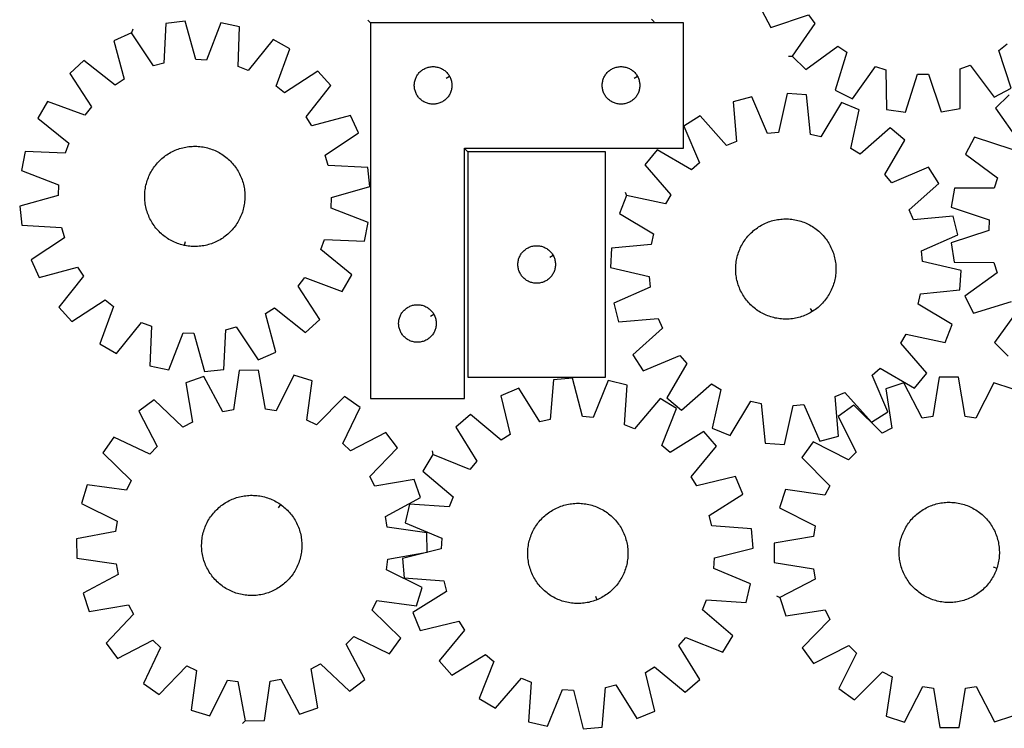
# Model space of a CAD drawing. Header units: millimetres. Extents: x 7 to 1493, y 7 to 2993.
# Tile 3 of 6: x 7 to 793, y 2120 to 2686. Entities that reach past the tile are written whole.
import ezdxf

# ---------------------------------------------------------------- set-up
doc = ezdxf.new("R2010")
doc.units = ezdxf.units.MM
doc.layers.add('CUT', color=7, linetype='CONTINUOUS', true_color=0x000000)
doc.layers.add('LEADIN', color=1, linetype='CONTINUOUS', true_color=0xff0000)

msp = doc.modelspace()

# ---------------------------------------------------------------- linework, layer by layer
at = {"layer": 'CUT'}
for points in [[(599.206127, 2693.081846), (606.358051, 2679.459052), (636.501429, 2689.476614), (641.625592, 2682.601854), (623.413318, 2656.5771), (634.424878, 2645.831119), (659.997336, 2664.673203), (666.995123, 2659.718372), (657.716312, 2629.339458), (671.509618, 2622.522181), (690.007947, 2648.344392), (698.194365, 2645.794503), (698.757292, 2614.035128), (713.98216, 2611.813879), (723.595615, 2642.088559), (732.16932, 2642.193212), (742.518882, 2612.162206), (757.684995, 2614.754416), (757.472543, 2646.518068), (765.594282, 2649.26702), (784.717392, 2623.904027), (798.340186, 2631.055951), (788.322623, 2661.199329), (795.197383, 2666.323492)], [(796.77195, 2625.831842), (785.844501, 2615.000341), (804.259112, 2589.118362)], [(799.188701, 2582.203863), (768.968142, 2591.986121), (761.922639, 2578.307984), (787.433946, 2559.383187), (784.748396, 2551.240264), (752.984052, 2551.205078), (750.510158, 2536.019217), (780.620937, 2525.904093), (780.583128, 2517.329832), (750.384315, 2507.480647), (752.724191, 2492.273559), (784.486988, 2491.958246), (787.100622, 2483.791957), (761.423411, 2465.092878), (768.348013, 2451.353139), (798.653666, 2460.868504)], [(803.662902, 2453.909558), (785.020755, 2428.190983), (795.852256, 2417.263534)], [(799.139233, 2391.210606), (784.498027, 2395.939837), (769.970219, 2367.692402), (761.499132, 2369.019074), (756.302859, 2400.35553), (740.916831, 2400.328914), (735.829003, 2368.974668), (727.362557, 2367.618698), (712.737109, 2395.815702), (698.112352, 2391.035845), (702.962535, 2359.64396), (695.329484, 2355.738079), (672.706504, 2378.035512), (660.27459, 2368.9703), (674.588014, 2340.613631), (668.535534, 2334.540176), (640.129516, 2348.755409), (631.107368, 2336.292207), (653.482936, 2313.746504), (649.603487, 2306.099986), (618.195009, 2310.841533), (613.465778, 2296.200327), (641.713212, 2281.67252), (640.386541, 2273.201433), (609.050085, 2268.005159), (609.0767, 2252.619132), (640.430946, 2247.531304), (641.786917, 2239.064857), (613.589913, 2224.43941), (618.369769, 2209.814653), (649.761655, 2214.664836), (653.667535, 2207.031785), (631.370103, 2184.408804), (640.435315, 2171.976891), (668.791983, 2186.290315), (674.865439, 2180.237835), (660.650206, 2151.831816), (673.113407, 2142.809669), (695.659111, 2165.185236), (703.305629, 2161.305787), (698.564081, 2129.897309), (713.205287, 2125.168078), (727.733095, 2153.415513), (736.204182, 2152.088842), (741.400455, 2120.752385), (756.786482, 2120.779001), (761.874311, 2152.133247), (770.340757, 2153.489218), (784.966205, 2125.292213), (799.590962, 2130.07207)]]:
    msp.add_lwpolyline(points, dxfattribs=at)
for points in [[(96.036605, 2675.194535), (82.018155, 2668.853116), (90.252275, 2638.174557), (83.089081, 2633.462019), (58.176176, 2653.167905), (46.803443, 2642.804918), (64.114754, 2616.172357), (58.758405, 2609.476918), (28.975371, 2620.519818), (21.361598, 2607.149664), (46.055547, 2587.170083), (43.030361, 2579.14714), (11.292569, 2580.446098), (8.183045, 2565.377541), (37.842416, 2554.00668), (37.444519, 2545.441573), (6.858685, 2536.869438), (8.557793, 2521.577494), (40.27932, 2519.928412), (42.547661, 2511.659554), (16.107739, 2494.055427), (22.449158, 2480.036977), (53.127717, 2488.271097), (57.840255, 2481.107903), (38.134369, 2456.194998), (48.497356, 2444.822265), (75.129917, 2462.133576), (81.825356, 2456.777227), (70.782456, 2426.994193), (84.15261, 2419.38042), (104.132191, 2444.074369), (112.155134, 2441.049183), (110.856176, 2409.311391), (125.924733, 2406.201868), (137.295594, 2435.861238), (145.860701, 2435.463341), (154.432836, 2404.877507), (169.72478, 2406.576615), (171.373862, 2438.298142), (179.64272, 2440.566483), (197.246847, 2414.126561), (211.265297, 2420.46798), (203.031177, 2451.146539), (210.194371, 2455.859077), (235.107276, 2436.153191), (246.480009, 2446.516178), (229.168698, 2473.148739), (234.525047, 2479.844178), (264.308081, 2468.801278), (271.921854, 2482.171432), (247.227905, 2502.151013), (250.253091, 2510.173956), (281.990883, 2508.874998), (285.100407, 2523.943555), (255.441036, 2535.314417), (255.838933, 2543.879523), (286.424767, 2552.451658), (284.725659, 2567.743603), (253.004132, 2569.392684), (250.735791, 2577.661542), (277.175713, 2595.265669), (270.834294, 2609.284119), (240.155735, 2601.049999), (235.443197, 2608.213193), (255.149083, 2633.126098), (244.786096, 2644.498831), (218.153535, 2627.18752), (211.458096, 2632.543869), (222.500996, 2662.326903), (209.130842, 2669.940676), (189.151261, 2645.246727), (181.128318, 2648.271913), (182.427276, 2680.009706), (167.358719, 2683.119229), (155.987858, 2653.459858), (147.422751, 2653.857755), (138.850616, 2684.443589), (123.558672, 2682.744481), (121.90959, 2651.022954), (113.640732, 2648.754613)], [(286.840367, 2683.241159), (286.840367, 2383.241159), (361.840367, 2383.241159), (361.840367, 2583.241159), (536.840367, 2583.241159), (536.840367, 2683.241159)], [(349.890317, 2640.626931), (350.080549, 2640.29081), (350.4259, 2639.599875), (350.735226, 2638.892077), (351.007705, 2638.169295), (351.242615, 2637.433444), (351.439332, 2636.686475), (351.597336, 2635.93037), (351.716207, 2635.167134), (351.795629, 2634.398791), (351.835394, 2633.627378), (351.835394, 2632.85494), (351.795629, 2632.083527), (351.716207, 2631.315184), (351.597336, 2630.551948), (351.439332, 2629.795843), (351.242615, 2629.048875), (351.007705, 2628.313023), (350.735226, 2627.590241), (350.4259, 2626.882443), (350.080549, 2626.191508), (349.700086, 2625.519267), (349.285522, 2624.867503), (348.837955, 2624.237945), (348.358573, 2623.632261), (347.848647, 2623.052059), (347.309529, 2622.498876), (346.742648, 2621.97418), (346.149509, 2621.479362), (345.531683, 2621.015734), (344.890809, 2620.584526), (344.228588, 2620.18688), (343.546773, 2619.823853), (342.847175, 2619.496406), (342.131648, 2619.205407), (341.402089, 2618.951628), (340.660433, 2618.735743), (339.908648, 2618.558324), (339.148725, 2618.419841), (338.382681, 2618.320661), (337.612548, 2618.261048), (336.840367, 2618.241159), (336.068185, 2618.261048), (335.298052, 2618.320661), (334.532008, 2618.419841), (333.772086, 2618.558324), (333.0203, 2618.735743), (332.278644, 2618.951628), (331.549085, 2619.205407), (330.833558, 2619.496406), (330.13396, 2619.823853), (329.452146, 2620.18688), (328.789924, 2620.584526), (328.14905, 2621.015734), (327.531224, 2621.479362), (326.938085, 2621.97418), (326.371204, 2622.498876), (325.832086, 2623.052059), (325.32216, 2623.632261), (324.842778, 2624.237945), (324.395211, 2624.867503), (323.980647, 2625.519267), (323.600185, 2626.191508), (323.254833, 2626.882443), (322.945507, 2627.590241), (322.673028, 2628.313023), (322.438118, 2629.048875), (322.241401, 2629.795843), (322.083397, 2630.551948), (321.964526, 2631.315184), (321.885104, 2632.083527), (321.84534, 2632.85494), (321.84534, 2633.627378), (321.885104, 2634.398791), (321.964526, 2635.167134), (322.083397, 2635.93037), (322.241401, 2636.686475), (322.438118, 2637.433444), (322.673028, 2638.169295), (322.945507, 2638.892077), (323.254833, 2639.599875), (323.600185, 2640.29081), (323.980647, 2640.963051), (324.395211, 2641.614815), (324.842778, 2642.244373), (325.32216, 2642.850057), (325.832086, 2643.430259), (326.371204, 2643.983442), (326.938085, 2644.508138), (327.531224, 2645.002956), (328.14905, 2645.466584), (328.789924, 2645.897792), (329.452146, 2646.295438), (330.13396, 2646.658465), (330.833558, 2646.985913), (331.549085, 2647.276911), (332.278644, 2647.53069), (333.0203, 2647.746575), (333.772086, 2647.923994), (334.532008, 2648.062478), (335.298052, 2648.161657), (336.068185, 2648.22127), (336.840367, 2648.241159), (337.612548, 2648.22127), (338.382681, 2648.161657), (339.148725, 2648.062478), (339.908648, 2647.923994), (340.660433, 2647.746575), (341.402089, 2647.53069), (342.131648, 2647.276911), (342.847175, 2646.985913), (343.546773, 2646.658465), (344.228588, 2646.295438), (344.890809, 2645.897792), (345.531683, 2645.466584), (346.149509, 2645.002956), (346.742648, 2644.508138), (347.309529, 2643.983442), (347.848647, 2643.430259), (348.358573, 2642.850057), (348.837955, 2642.244373), (349.285522, 2641.614815), (349.700086, 2640.963051)], [(499.890317, 2640.626931), (500.080549, 2640.29081), (500.4259, 2639.599875), (500.735226, 2638.892077), (501.007705, 2638.169295), (501.242615, 2637.433444), (501.439332, 2636.686475), (501.597336, 2635.93037), (501.716207, 2635.167134), (501.795629, 2634.398791), (501.835394, 2633.627378), (501.835394, 2632.85494), (501.795629, 2632.083527), (501.716207, 2631.315184), (501.597336, 2630.551948), (501.439332, 2629.795843), (501.242615, 2629.048875), (501.007705, 2628.313023), (500.735226, 2627.590241), (500.4259, 2626.882443), (500.080549, 2626.191508), (499.700086, 2625.519267), (499.285522, 2624.867503), (498.837955, 2624.237945), (498.358573, 2623.632261), (497.848647, 2623.052059), (497.309529, 2622.498876), (496.742648, 2621.97418), (496.149509, 2621.479362), (495.531683, 2621.015734), (494.890809, 2620.584526), (494.228588, 2620.18688), (493.546773, 2619.823853), (492.847175, 2619.496406), (492.131648, 2619.205407), (491.402089, 2618.951628), (490.660433, 2618.735743), (489.908648, 2618.558324), (489.148725, 2618.419841), (488.382681, 2618.320661), (487.612548, 2618.261048), (486.840367, 2618.241159), (486.068185, 2618.261048), (485.298052, 2618.320661), (484.532008, 2618.419841), (483.772086, 2618.558324), (483.0203, 2618.735743), (482.278644, 2618.951628), (481.549085, 2619.205407), (480.833558, 2619.496406), (480.13396, 2619.823853), (479.452146, 2620.18688), (478.789924, 2620.584526), (478.14905, 2621.015734), (477.531224, 2621.479362), (476.938085, 2621.97418), (476.371204, 2622.498876), (475.832086, 2623.052059), (475.32216, 2623.632261), (474.842778, 2624.237945), (474.395211, 2624.867503), (473.980647, 2625.519267), (473.600185, 2626.191508), (473.254833, 2626.882443), (472.945507, 2627.590241), (472.673028, 2628.313023), (472.438118, 2629.048875), (472.241401, 2629.795843), (472.083397, 2630.551948), (471.964526, 2631.315184), (471.885104, 2632.083527), (471.84534, 2632.85494), (471.84534, 2633.627378), (471.885104, 2634.398791), (471.964526, 2635.167134), (472.083397, 2635.93037), (472.241401, 2636.686475), (472.438118, 2637.433444), (472.673028, 2638.169295), (472.945507, 2638.892077), (473.254833, 2639.599875), (473.600185, 2640.29081), (473.980647, 2640.963051), (474.395211, 2641.614815), (474.842778, 2642.244373), (475.32216, 2642.850057), (475.832086, 2643.430259), (476.371204, 2643.983442), (476.938085, 2644.508138), (477.531224, 2645.002956), (478.14905, 2645.466584), (478.789924, 2645.897792), (479.452146, 2646.295438), (480.13396, 2646.658465), (480.833558, 2646.985913), (481.549085, 2647.276911), (482.278644, 2647.53069), (483.0203, 2647.746575), (483.772086, 2647.923994), (484.532008, 2648.062478), (485.298052, 2648.161657), (486.068185, 2648.22127), (486.840367, 2648.241159), (487.612548, 2648.22127), (488.382681, 2648.161657), (489.148725, 2648.062478), (489.908648, 2647.923994), (490.660433, 2647.746575), (491.402089, 2647.53069), (492.131648, 2647.276911), (492.847175, 2646.985913), (493.546773, 2646.658465), (494.228588, 2646.295438), (494.890809, 2645.897792), (495.531683, 2645.466584), (496.149509, 2645.002956), (496.742648, 2644.508138), (497.309529, 2643.983442), (497.848647, 2643.430259), (498.358573, 2642.850057), (498.837955, 2642.244373), (499.285522, 2641.614815), (499.700086, 2640.963051)], [(491.289995, 2545.368818), (485.619629, 2531.065759), (512.863641, 2514.733626), (510.989473, 2506.366615), (479.381646, 2503.217), (478.408697, 2487.861743), (509.366198, 2480.747823), (510.169307, 2472.211174), (481.081762, 2459.448356), (484.901468, 2444.543981), (516.542123, 2447.344636), (519.943894, 2439.473973), (496.223923, 2418.347267), (504.462384, 2405.352718), (533.688986, 2417.793799), (539.356431, 2411.35956), (523.325909, 2383.936994), (535.176687, 2374.124267), (559.128332, 2394.987955), (566.506682, 2390.619967), (559.734789, 2359.585853), (574.037848, 2353.915488), (590.369981, 2381.159499), (598.736992, 2379.285331), (601.886607, 2347.677504), (617.241864, 2346.704555), (624.355783, 2377.662056), (632.892433, 2378.465165), (645.655251, 2349.37762), (660.559626, 2353.197326), (657.758971, 2384.837981), (665.629633, 2388.239752), (686.75634, 2364.519781), (699.750889, 2372.758242), (687.309808, 2401.984844), (693.744047, 2407.652289), (721.166613, 2391.621767), (730.97934, 2403.472545), (710.115652, 2427.42419), (714.48364, 2434.80254), (745.517754, 2428.030647), (751.188119, 2442.333706), (723.944108, 2458.665839), (725.818276, 2467.03285), (757.426102, 2470.182465), (758.399052, 2485.537722), (727.44155, 2492.651641), (726.638442, 2501.188291), (755.725987, 2513.951109), (751.906281, 2528.855484), (720.265626, 2526.054829), (716.863855, 2533.925491), (740.583826, 2555.052198), (732.345365, 2568.046747), (703.118763, 2555.605666), (697.451318, 2562.039905), (713.48184, 2589.462471), (701.631061, 2599.275198), (677.679417, 2578.41151), (670.301067, 2582.779498), (677.07296, 2613.813612), (662.769901, 2619.483977), (646.437767, 2592.239966), (638.070757, 2594.114134), (634.921142, 2625.72196), (619.565885, 2626.69491), (612.451965, 2595.737408), (603.915316, 2594.9343), (591.152498, 2624.021845), (576.248123, 2620.202139), (579.048778, 2588.561484), (571.178115, 2585.159713), (550.051409, 2608.879684), (537.05686, 2600.641223), (549.497941, 2571.414621), (543.063701, 2565.747176), (515.641135, 2581.777698), (505.828409, 2569.926919), (526.692097, 2545.975275), (522.324109, 2538.596925)], [(138.251331, 2505.555478), (137.63702, 2505.687285), (136.417283, 2505.98936), (135.207637, 2506.3296), (134.009275, 2506.707667), (132.823379, 2507.123189), (131.651121, 2507.575757), (130.493656, 2508.064922), (129.352128, 2508.590203), (128.227663, 2509.151081), (127.12137, 2509.747002), (126.034341, 2510.377379), (124.967649, 2511.041589), (123.922347, 2511.738978), (122.899466, 2512.468855), (121.900016, 2513.230502), (120.924983, 2514.023167), (119.975329, 2514.846067), (119.051992, 2515.698391), (118.155882, 2516.579296), (117.287885, 2517.487915), (116.448856, 2518.423349), (115.639624, 2519.384677), (114.860987, 2520.370948), (114.113715, 2521.381191), (113.398543, 2522.414407), (112.716178, 2523.469578), (112.067294, 2524.545662), (111.452531, 2525.641596), (110.872495, 2526.7563), (110.327759, 2527.888674), (109.81886, 2529.037599), (109.346301, 2530.201942), (108.910548, 2531.380554), (108.512032, 2532.572272), (108.151145, 2533.775919), (107.828243, 2534.990309), (107.543645, 2536.214241), (107.297633, 2537.446509), (107.090449, 2538.685897), (106.922296, 2539.931181), (106.793343, 2541.181132), (106.703714, 2542.434517), (106.6535, 2543.690098), (106.642749, 2544.946638), (106.671472, 2546.202895), (106.739642, 2547.45763), (106.847189, 2548.709604), (106.99401, 2549.957583), (107.179957, 2551.200334), (107.404849, 2552.436631), (107.668463, 2553.665254), (107.970538, 2554.884991), (108.310778, 2556.094637), (108.688845, 2557.292999), (109.104367, 2558.478895), (109.556934, 2559.651153), (110.0461, 2560.808618), (110.571381, 2561.950146), (111.132259, 2563.074611), (111.72818, 2564.180904), (112.358557, 2565.267933), (113.022767, 2566.334625), (113.720156, 2567.379927), (114.450033, 2568.402808), (115.21168, 2569.402258), (116.004345, 2570.377291), (116.827245, 2571.326945), (117.679569, 2572.250282), (118.560474, 2573.146392), (119.469093, 2574.014389), (120.404527, 2574.853418), (121.365855, 2575.66265), (122.352126, 2576.441287), (123.362369, 2577.188559), (124.395585, 2577.903731), (125.450756, 2578.586096), (126.52684, 2579.23498), (127.622774, 2579.849743), (128.737478, 2580.429779), (129.869852, 2580.974515), (131.018777, 2581.483414), (132.18312, 2581.955973), (133.361732, 2582.391726), (134.55345, 2582.790242), (135.757097, 2583.151129), (136.971487, 2583.474031), (138.195419, 2583.758629), (139.427687, 2584.004641), (140.667075, 2584.211825), (141.912359, 2584.379978), (143.16231, 2584.508931), (144.415695, 2584.59856), (145.671276, 2584.648774), (146.927816, 2584.659525), (148.184073, 2584.630802), (149.438808, 2584.562632), (150.690782, 2584.455085), (151.938761, 2584.308264), (153.181512, 2584.122317), (154.417809, 2583.897425), (155.646432, 2583.633812), (156.866169, 2583.331736), (158.075815, 2582.991496), (159.274177, 2582.613429), (160.460073, 2582.197907), (161.632331, 2581.74534), (162.789796, 2581.256174), (163.931324, 2580.730893), (165.055789, 2580.170015), (166.162082, 2579.574094), (167.249111, 2578.943717), (168.315803, 2578.279507), (169.361105, 2577.582119), (170.383986, 2576.852241), (171.383436, 2576.090594), (172.358469, 2575.297929), (173.308123, 2574.475029), (174.23146, 2573.622705), (175.12757, 2572.7418), (175.995567, 2571.833181), (176.834596, 2570.897747), (177.643828, 2569.93642), (178.422465, 2568.950148), (179.169737, 2567.939905), (179.884909, 2566.906689), (180.567274, 2565.851518), (181.216158, 2564.775434), (181.830921, 2563.6795), (182.410957, 2562.564796), (182.955693, 2561.432422), (183.464592, 2560.283497), (183.937151, 2559.119154), (184.372904, 2557.940542), (184.77142, 2556.748824), (185.132307, 2555.545177), (185.455209, 2554.330787), (185.739807, 2553.106855), (185.985819, 2551.874587), (186.193003, 2550.635199), (186.361156, 2549.389915), (186.490109, 2548.139964), (186.579738, 2546.886579), (186.629952, 2545.630998), (186.640703, 2544.374458), (186.61198, 2543.118201), (186.54381, 2541.863466), (186.436263, 2540.611492), (186.289442, 2539.363513), (186.103495, 2538.120762), (185.878603, 2536.884465), (185.614989, 2535.655842), (185.312914, 2534.436105), (184.972674, 2533.226459), (184.594607, 2532.028097), (184.179085, 2530.842201), (183.726518, 2529.669943), (183.237352, 2528.512479), (182.712071, 2527.37095), (182.151193, 2526.246485), (181.555272, 2525.140192), (180.924895, 2524.053163), (180.260685, 2522.986471), (179.563296, 2521.941169), (178.833419, 2520.918288), (178.071772, 2519.918838), (177.279107, 2518.943805), (176.456207, 2517.994151), (175.603883, 2517.070814), (174.722978, 2516.174704), (173.814359, 2515.306707), (172.878925, 2514.467678), (171.917597, 2513.658446), (170.931326, 2512.87981), (169.921083, 2512.132537), (168.887867, 2511.417365), (167.832696, 2510.735), (166.756612, 2510.086116), (165.660678, 2509.471353), (164.545974, 2508.891317), (163.4136, 2508.346581), (162.264675, 2507.837682), (161.100332, 2507.365123), (159.92172, 2506.92937), (158.730002, 2506.530854), (157.526355, 2506.169967), (156.311965, 2505.847065), (155.088033, 2505.562467), (153.855765, 2505.316455), (152.616377, 2505.109271), (151.371093, 2504.941118), (150.121142, 2504.812165), (148.867757, 2504.722536), (147.612176, 2504.672322), (146.355636, 2504.661571), (145.099379, 2504.690295), (143.844644, 2504.758464), (142.59267, 2504.866011), (141.344691, 2505.012832), (140.10194, 2505.198779), (138.865643, 2505.423671)], [(364.547037, 2580.327199), (364.547037, 2400.327199), (474.547037, 2400.327199), (474.547037, 2580.327199)], [(639.553279, 2452.754071), (639.020018, 2452.42183), (637.93315, 2451.791175), (636.827009, 2451.194971), (635.702687, 2450.633806), (634.561293, 2450.108233), (633.403954, 2449.618772), (632.231811, 2449.165905), (631.046022, 2448.75008), (629.847756, 2448.371707), (628.638197, 2448.031158), (627.418538, 2447.728771), (626.189982, 2447.464843), (624.953742, 2447.239636), (623.711039, 2447.053371), (622.463098, 2446.906232), (621.211151, 2446.798364), (619.956433, 2446.729874), (618.700183, 2446.70083), (617.443641, 2446.71126), (616.188047, 2446.761153), (614.934639, 2446.850461), (613.684655, 2446.979096), (612.439328, 2447.14693), (611.199888, 2447.353798), (609.967557, 2447.599495), (608.743552, 2447.88378), (607.52908, 2448.206371), (606.32534, 2448.566951), (605.133521, 2448.965163), (603.954797, 2449.400615), (602.790334, 2449.872876), (601.641278, 2450.381481), (600.508766, 2450.925928), (599.393914, 2451.505679), (598.297822, 2452.120162), (597.221573, 2452.768772), (596.166228, 2453.450867), (595.132828, 2454.165774), (594.122395, 2454.912789), (593.135924, 2455.691174), (592.17439, 2456.50016), (591.238741, 2457.33895), (590.329901, 2458.206715), (589.448767, 2459.102599), (588.596207, 2460.025719), (587.773065, 2460.975162), (586.980151, 2461.949993), (586.218249, 2462.949248), (585.488109, 2463.971943), (584.790454, 2465.017067), (584.125972, 2466.083589), (583.495317, 2467.170457), (582.899113, 2468.276597), (582.337948, 2469.40092), (581.812375, 2470.542314), (581.322914, 2471.699653), (580.870047, 2472.871796), (580.454222, 2474.057585), (580.075848, 2475.255851), (579.7353, 2476.46541), (579.432913, 2477.685069), (579.168985, 2478.913625), (578.943778, 2480.149865), (578.757513, 2481.392568), (578.610374, 2482.640509), (578.502506, 2483.892456), (578.434016, 2485.147174), (578.404972, 2486.403423), (578.415402, 2487.659965), (578.465295, 2488.91556), (578.554603, 2490.168968), (578.683238, 2491.418952), (578.851072, 2492.664278), (579.05794, 2493.903719), (579.303637, 2495.13605), (579.587922, 2496.360055), (579.910513, 2497.574527), (580.271093, 2498.778266), (580.669305, 2499.970086), (581.104757, 2501.148809), (581.577018, 2502.313273), (582.085623, 2503.462328), (582.63007, 2504.594841), (583.209821, 2505.709693), (583.824304, 2506.805785), (584.472914, 2507.882034), (585.155009, 2508.937379), (585.869916, 2509.970778), (586.616931, 2510.981212), (587.395316, 2511.967682), (588.204302, 2512.929217), (589.043092, 2513.864865), (589.910857, 2514.773705), (590.806741, 2515.65484), (591.729861, 2516.507399), (592.679304, 2517.330542), (593.654135, 2518.123456), (594.65339, 2518.885358), (595.676085, 2519.615497), (596.721209, 2520.313152), (597.787731, 2520.977635), (598.874599, 2521.60829), (599.980739, 2522.204494), (601.105062, 2522.765659), (602.246456, 2523.291232), (603.403795, 2523.780693), (604.575938, 2524.233559), (605.761727, 2524.649385), (606.959993, 2525.027758), (608.169552, 2525.368307), (609.389211, 2525.670694), (610.617767, 2525.934622), (611.854006, 2526.159829), (613.09671, 2526.346094), (614.344651, 2526.493233), (615.596598, 2526.601101), (616.851316, 2526.669591), (618.107565, 2526.698635), (619.364107, 2526.688205), (620.619702, 2526.638312), (621.87311, 2526.549004), (623.123094, 2526.420369), (624.36842, 2526.252535), (625.607861, 2526.045667), (626.840192, 2525.79997), (628.064197, 2525.515685), (629.278669, 2525.193094), (630.482408, 2524.832514), (631.674228, 2524.434302), (632.852951, 2523.99885), (634.017415, 2523.526589), (635.16647, 2523.017984), (636.298983, 2522.473537), (637.413835, 2521.893786), (638.509927, 2521.279302), (639.586176, 2520.630693), (640.641521, 2519.948598), (641.67492, 2519.23369), (642.685354, 2518.486676), (643.671824, 2517.708291), (644.633358, 2516.899305), (645.569007, 2516.060515), (646.477847, 2515.19275), (647.358982, 2514.296865), (648.211541, 2513.373746), (649.034684, 2512.424302), (649.827598, 2511.449472), (650.5895, 2510.450216), (651.319639, 2509.427522), (652.017294, 2508.382398), (652.681777, 2507.315876), (653.312432, 2506.229008), (653.908636, 2505.122867), (654.469801, 2503.998545), (654.995374, 2502.857151), (655.484835, 2501.699812), (655.937701, 2500.527669), (656.353527, 2499.34188), (656.7319, 2498.143614), (657.072449, 2496.934055), (657.374836, 2495.714396), (657.638764, 2494.48584), (657.863971, 2493.2496), (658.050236, 2492.006897), (658.197375, 2490.758956), (658.305243, 2489.507009), (658.373733, 2488.252291), (658.402777, 2486.996041), (658.392347, 2485.739499), (658.342454, 2484.483905), (658.253145, 2483.230497), (658.124511, 2481.980513), (657.956677, 2480.735186), (657.749809, 2479.495746), (657.504112, 2478.263415), (657.219827, 2477.03941), (656.897235, 2475.824938), (656.536656, 2474.621198), (656.138444, 2473.429379), (655.702992, 2472.250656), (655.230731, 2471.086192), (654.722126, 2469.937136), (654.177679, 2468.804624), (653.597928, 2467.689772), (652.983444, 2466.59368), (652.334835, 2465.517431), (651.65274, 2464.462086), (650.937832, 2463.428686), (650.190818, 2462.418253), (649.412433, 2461.431782), (648.603447, 2460.470248), (647.764657, 2459.534599), (646.896892, 2458.625759), (646.001007, 2457.744625), (645.077888, 2456.892066), (644.128444, 2456.068923), (643.153614, 2455.276009), (642.154358, 2454.514107), (641.131664, 2453.783968), (640.08654, 2453.086312)], [(432.596988, 2497.712971), (432.787219, 2497.37685), (433.132571, 2496.685915), (433.441896, 2495.978117), (433.714375, 2495.255335), (433.949285, 2494.519484), (434.146002, 2493.772515), (434.304006, 2493.01641), (434.422877, 2492.253174), (434.5023, 2491.484831), (434.542064, 2490.713418), (434.542064, 2489.94098), (434.5023, 2489.169567), (434.422877, 2488.401224), (434.304006, 2487.637988), (434.146002, 2486.881883), (433.949285, 2486.134914), (433.714375, 2485.399063), (433.441896, 2484.676281), (433.132571, 2483.968483), (432.787219, 2483.277548), (432.406756, 2482.605307), (431.992192, 2481.953543), (431.544625, 2481.323985), (431.065243, 2480.718301), (430.555317, 2480.138099), (430.016199, 2479.584916), (429.449319, 2479.06022), (428.856179, 2478.565402), (428.238353, 2478.101774), (427.59748, 2477.670566), (426.935258, 2477.27292), (426.253444, 2476.909893), (425.553845, 2476.582445), (424.838318, 2476.291447), (424.108759, 2476.037668), (423.367104, 2475.821783), (422.615318, 2475.644364), (421.855395, 2475.505881), (421.089352, 2475.406701), (420.319218, 2475.347088), (419.547037, 2475.327199), (418.774855, 2475.347088), (418.004722, 2475.406701), (417.238678, 2475.505881), (416.478756, 2475.644364), (415.72697, 2475.821783), (414.985314, 2476.037668), (414.255756, 2476.291447), (413.540228, 2476.582445), (412.84063, 2476.909893), (412.158816, 2477.27292), (411.496594, 2477.670566), (410.85572, 2478.101774), (410.237895, 2478.565402), (409.644755, 2479.06022), (409.077874, 2479.584916), (408.538756, 2480.138099), (408.02883, 2480.718301), (407.549448, 2481.323985), (407.101882, 2481.953543), (406.687317, 2482.605307), (406.306855, 2483.277548), (405.961503, 2483.968483), (405.652177, 2484.676281), (405.379698, 2485.399063), (405.144789, 2486.134914), (404.948071, 2486.881883), (404.790068, 2487.637988), (404.671197, 2488.401224), (404.591774, 2489.169567), (404.55201, 2489.94098), (404.55201, 2490.713418), (404.591774, 2491.484831), (404.671197, 2492.253174), (404.790068, 2493.01641), (404.948071, 2493.772515), (405.144789, 2494.519484), (405.379698, 2495.255335), (405.652177, 2495.978117), (405.961503, 2496.685915), (406.306855, 2497.37685), (406.687317, 2498.049091), (407.101882, 2498.700855), (407.549448, 2499.330413), (408.02883, 2499.936097), (408.538756, 2500.516299), (409.077874, 2501.069482), (409.644755, 2501.594178), (410.237895, 2502.088996), (410.85572, 2502.552624), (411.496594, 2502.983832), (412.158816, 2503.381478), (412.84063, 2503.744505), (413.540228, 2504.071953), (414.255756, 2504.362951), (414.985314, 2504.61673), (415.72697, 2504.832615), (416.478756, 2505.010034), (417.238678, 2505.148517), (418.004722, 2505.247697), (418.774855, 2505.30731), (419.547037, 2505.327199), (420.319218, 2505.30731), (421.089352, 2505.247697), (421.855395, 2505.148517), (422.615318, 2505.010034), (423.367104, 2504.832615), (424.108759, 2504.61673), (424.838318, 2504.362951), (425.553845, 2504.071953), (426.253444, 2503.744505), (426.935258, 2503.381478), (427.59748, 2502.983832), (428.238353, 2502.552624), (428.856179, 2502.088996), (429.449319, 2501.594178), (430.016199, 2501.069482), (430.555317, 2500.516299), (431.065243, 2499.936097), (431.544625, 2499.330413), (431.992192, 2498.700855), (432.406756, 2498.049091)], [(337.390317, 2450.626931), (337.580549, 2450.29081), (337.9259, 2449.599875), (338.235226, 2448.892077), (338.507705, 2448.169295), (338.742615, 2447.433444), (338.939332, 2446.686475), (339.097336, 2445.93037), (339.216207, 2445.167134), (339.295629, 2444.398791), (339.335394, 2443.627378), (339.335394, 2442.85494), (339.295629, 2442.083527), (339.216207, 2441.315184), (339.097336, 2440.551948), (338.939332, 2439.795843), (338.742615, 2439.048875), (338.507705, 2438.313023), (338.235226, 2437.590241), (337.9259, 2436.882443), (337.580549, 2436.191508), (337.200086, 2435.519267), (336.785522, 2434.867503), (336.337955, 2434.237945), (335.858573, 2433.632261), (335.348647, 2433.052059), (334.809529, 2432.498876), (334.242648, 2431.97418), (333.649509, 2431.479362), (333.031683, 2431.015734), (332.390809, 2430.584526), (331.728588, 2430.18688), (331.046773, 2429.823853), (330.347175, 2429.496406), (329.631648, 2429.205407), (328.902089, 2428.951628), (328.160433, 2428.735743), (327.408648, 2428.558324), (326.648725, 2428.419841), (325.882681, 2428.320661), (325.112548, 2428.261048), (324.340367, 2428.241159), (323.568185, 2428.261048), (322.798052, 2428.320661), (322.032008, 2428.419841), (321.272086, 2428.558324), (320.5203, 2428.735743), (319.778644, 2428.951628), (319.049085, 2429.205407), (318.333558, 2429.496406), (317.63396, 2429.823853), (316.952146, 2430.18688), (316.289924, 2430.584526), (315.64905, 2431.015734), (315.031224, 2431.479362), (314.438085, 2431.97418), (313.871204, 2432.498876), (313.332086, 2433.052059), (312.82216, 2433.632261), (312.342778, 2434.237945), (311.895211, 2434.867503), (311.480647, 2435.519267), (311.100185, 2436.191508), (310.754833, 2436.882443), (310.445507, 2437.590241), (310.173028, 2438.313023), (309.938118, 2439.048875), (309.741401, 2439.795843), (309.583397, 2440.551948), (309.464526, 2441.315184), (309.385104, 2442.083527), (309.34534, 2442.85494), (309.34534, 2443.627378), (309.385104, 2444.398791), (309.464526, 2445.167134), (309.583397, 2445.93037), (309.741401, 2446.686475), (309.938118, 2447.433444), (310.173028, 2448.169295), (310.445507, 2448.892077), (310.754833, 2449.599875), (311.100185, 2450.29081), (311.480647, 2450.963051), (311.895211, 2451.614815), (312.342778, 2452.244373), (312.82216, 2452.850057), (313.332086, 2453.430259), (313.871204, 2453.983442), (314.438085, 2454.508138), (315.031224, 2455.002956), (315.64905, 2455.466584), (316.289924, 2455.897792), (316.952146, 2456.295438), (317.63396, 2456.658465), (318.333558, 2456.985913), (319.049085, 2457.276911), (319.778644, 2457.53069), (320.5203, 2457.746575), (321.272086, 2457.923994), (322.032008, 2458.062478), (322.798052, 2458.161657), (323.568185, 2458.22127), (324.340367, 2458.241159), (325.112548, 2458.22127), (325.882681, 2458.161657), (326.648725, 2458.062478), (327.408648, 2457.923994), (328.160433, 2457.746575), (328.902089, 2457.53069), (329.631648, 2457.276911), (330.347175, 2456.985913), (331.046773, 2456.658465), (331.728588, 2456.295438), (332.390809, 2455.897792), (333.031683, 2455.466584), (333.649509, 2455.002956), (334.242648, 2454.508138), (334.809529, 2453.983442), (335.348647, 2453.430259), (335.858573, 2452.850057), (336.337955, 2452.244373), (336.785522, 2451.614815), (337.200086, 2450.963051)], [(186.774021, 2126.21185), (202.157852, 2126.473142), (206.76685, 2157.901344), (215.211629, 2159.386293), (230.265457, 2131.415648), (244.815607, 2136.418016), (239.487176, 2167.732271), (247.059764, 2171.754122), (270.02021, 2149.804346), (282.312407, 2159.058125), (267.568131, 2187.193175), (273.52727, 2193.358241), (302.146806, 2179.577931), (310.977806, 2192.177296), (288.260957, 2214.379087), (292.023324, 2222.083889), (323.50047, 2217.821958), (328.005832, 2232.533595), (299.540095, 2246.628861), (300.737404, 2255.119198), (331.990958, 2260.792834), (331.729666, 2276.176666), (300.301464, 2280.785664), (298.816515, 2289.230443), (326.787161, 2304.284271), (321.784792, 2318.83442), (290.470537, 2313.505989), (286.448686, 2321.078577), (308.398462, 2344.039023), (299.144684, 2356.331221), (271.009633, 2341.586945), (264.844567, 2347.546083), (278.624877, 2376.165619), (266.025512, 2384.996619), (243.823721, 2362.27977), (236.11892, 2366.042138), (240.38085, 2397.519284), (225.669213, 2402.024646), (211.573947, 2373.558908), (203.08361, 2374.756218), (197.409974, 2406.009771), (182.026143, 2405.74848), (177.417145, 2374.320278), (168.972365, 2372.835328), (153.918538, 2400.805974), (139.368388, 2395.803606), (144.696819, 2364.48935), (137.124231, 2360.467499), (114.163785, 2382.417276), (101.871587, 2373.163497), (116.615863, 2345.028446), (110.656725, 2338.86338), (82.037189, 2352.64369), (73.206189, 2340.044326), (95.923038, 2317.842534), (92.16067, 2310.137733), (60.683525, 2314.399664), (56.178162, 2299.688027), (84.6439, 2285.592761), (83.44659, 2277.102424), (52.193037, 2271.428788), (52.454329, 2256.044956), (83.882531, 2251.435958), (85.36748, 2242.991179), (57.396834, 2227.937351), (62.399203, 2213.387201), (93.713458, 2218.715632), (97.735309, 2211.143044), (75.785533, 2188.182599), (85.039311, 2175.890401), (113.174362, 2190.634677), (119.339428, 2184.675538), (105.559118, 2156.056003), (118.158483, 2147.225003), (140.360274, 2169.941851), (148.065075, 2166.179484), (143.803145, 2134.702338), (158.514781, 2130.196976), (172.610048, 2158.662713), (181.100385, 2157.465404)], [(336.726602, 2338.619584), (328.770079, 2325.450519), (352.939808, 2304.839868), (349.708435, 2296.897728), (318.014774, 2299.015897), (314.517136, 2284.03267), (343.872956, 2271.899634), (343.253994, 2263.34766), (312.456981, 2255.568279), (313.760601, 2240.237554), (345.428959, 2237.769798), (347.482996, 2229.445118), (320.597258, 2212.529686), (326.574528, 2198.352141), (357.455505, 2205.791227), (361.981478, 2198.508718), (341.638778, 2174.113036), (351.704602, 2162.476467), (378.775353, 2179.094205), (385.330228, 2173.56673), (373.52185, 2144.078818), (386.690915, 2136.122294), (407.301566, 2160.292024), (415.243706, 2157.06065), (413.125537, 2125.36699), (428.108764, 2121.869351), (440.2418, 2151.225171), (448.793774, 2150.606209), (456.573155, 2119.809197), (471.90388, 2121.112816), (474.371636, 2152.781175), (482.696316, 2154.835212), (499.611748, 2127.949473), (513.789293, 2133.926744), (506.350207, 2164.807721), (513.632716, 2169.333694), (538.028398, 2148.990993), (549.664967, 2159.056817), (533.047229, 2186.127568), (538.574704, 2192.682443), (568.062616, 2180.874065), (576.01914, 2194.043131), (551.84941, 2214.653781), (555.080784, 2222.595922), (586.774444, 2220.477753), (590.272083, 2235.460979), (560.916263, 2247.594015), (561.535225, 2256.145989), (592.332237, 2263.925371), (591.028618, 2279.256095), (559.360259, 2281.723851), (557.306222, 2290.048532), (584.191961, 2306.963963), (578.21469, 2321.141508), (547.333713, 2313.702423), (542.80774, 2320.984932), (563.150441, 2345.380613), (553.084617, 2357.017182), (526.013866, 2340.399444), (519.458991, 2345.92692), (531.267369, 2375.414832), (518.098303, 2383.371355), (497.487653, 2359.201626), (489.545512, 2362.432999), (491.663681, 2394.126659), (476.680455, 2397.624298), (464.547419, 2368.268478), (455.995445, 2368.88744), (448.216063, 2399.684453), (432.885338, 2398.380833), (430.417583, 2366.712475), (422.092902, 2364.658438), (405.177471, 2391.544176), (390.999925, 2385.566906), (398.439011, 2354.685929), (391.156502, 2350.159956), (366.760821, 2370.502656), (355.124252, 2360.436832), (371.74199, 2333.366081), (366.214514, 2326.811206)], [(215.304141, 2298.680761), (215.81579, 2298.316115), (216.815677, 2297.555042), (217.791165, 2296.762936), (218.74129, 2295.940581), (219.665116, 2295.088787), (220.561731, 2294.208396), (221.430249, 2293.300275), (222.269814, 2292.365322), (223.079597, 2291.404459), (223.8588, 2290.418634), (224.606652, 2289.40882), (225.322416, 2288.376014), (226.005386, 2287.321235), (226.654887, 2286.245524), (227.270279, 2285.149942), (227.850954, 2284.035571), (228.39634, 2282.90351), (228.905897, 2281.754877), (229.379123, 2280.590805), (229.815552, 2279.412443), (230.214752, 2278.220954), (230.57633, 2277.017514), (230.899928, 2275.80331), (231.185227, 2274.57954), (231.431946, 2273.347414), (231.639842, 2272.108145), (231.808708, 2270.862958), (231.938379, 2269.613081), (232.028726, 2268.359748), (232.07966, 2267.104195), (232.091132, 2265.847662), (232.063129, 2264.591389), (231.995679, 2263.336615), (231.88885, 2262.084579), (231.742745, 2260.836516), (231.557511, 2259.593659), (231.333328, 2258.357233), (231.070419, 2257.128459), (230.769043, 2255.908549), (230.429497, 2254.698708), (230.052117, 2253.500129), (229.637275, 2252.313996), (229.185381, 2251.141478), (228.696879, 2249.983733), (228.172253, 2248.841904), (227.61202, 2247.717117), (227.016733, 2246.610482), (226.38698, 2245.523092), (225.723381, 2244.456019), (225.026593, 2243.410317), (224.297302, 2242.387018), (223.536228, 2241.387131), (222.744123, 2240.411643), (221.921768, 2239.461518), (221.069974, 2238.537692), (220.189582, 2237.641077), (219.281462, 2236.772559), (218.346509, 2235.932994), (217.385646, 2235.123211), (216.399821, 2234.344009), (215.390007, 2233.596156), (214.357201, 2232.880392), (213.302422, 2232.197423), (212.22671, 2231.547921), (211.131128, 2230.932529), (210.016757, 2230.351854), (208.884697, 2229.806469), (207.736063, 2229.296911), (206.571991, 2228.823685), (205.39363, 2228.387256), (204.20214, 2227.988056), (202.9987, 2227.626478), (201.784496, 2227.30288), (200.560727, 2227.017581), (199.3286, 2226.770862), (198.089332, 2226.562967), (196.844145, 2226.3941), (195.594268, 2226.264429), (194.340934, 2226.174082), (193.085382, 2226.123148), (191.828849, 2226.111676), (190.572575, 2226.139679), (189.317802, 2226.207129), (188.065766, 2226.313958), (186.817703, 2226.460063), (185.574845, 2226.645298), (184.338419, 2226.86948), (183.109645, 2227.132389), (181.889736, 2227.433765), (180.679895, 2227.773311), (179.481316, 2228.150691), (178.295182, 2228.565533), (177.122665, 2229.017428), (175.96492, 2229.505929), (174.82309, 2230.030555), (173.698303, 2230.590788), (172.591669, 2231.186075), (171.504278, 2231.815828), (170.437206, 2232.479427), (169.391504, 2233.176215), (168.368204, 2233.905506), (167.368318, 2234.66658), (166.39283, 2235.458685), (165.442705, 2236.281041), (164.518879, 2237.132834), (163.622264, 2238.013226), (162.753746, 2238.921346), (161.914181, 2239.856299), (161.104397, 2240.817162), (160.325195, 2241.802987), (159.577343, 2242.812801), (158.861579, 2243.845607), (158.178609, 2244.900387), (157.529108, 2245.976098), (156.913716, 2247.07168), (156.333041, 2248.186051), (155.787655, 2249.318112), (155.278098, 2250.466745), (154.804871, 2251.630817), (154.368443, 2252.809179), (153.969243, 2254.000668), (153.607665, 2255.204108), (153.284067, 2256.418312), (152.998768, 2257.642081), (152.752048, 2258.874208), (152.544153, 2260.113476), (152.375287, 2261.358664), (152.245616, 2262.60854), (152.155269, 2263.861874), (152.104334, 2265.117426), (152.092863, 2266.373959), (152.120866, 2267.630233), (152.188315, 2268.885007), (152.295145, 2270.137043), (152.441249, 2271.385105), (152.626484, 2272.627963), (152.850667, 2273.864389), (153.113576, 2275.093163), (153.414952, 2276.313072), (153.754497, 2277.522913), (154.131877, 2278.721492), (154.546719, 2279.907626), (154.998614, 2281.080144), (155.487116, 2282.237889), (156.011742, 2283.379718), (156.571975, 2284.504505), (157.167262, 2285.61114), (157.797015, 2286.69853), (158.460613, 2287.765603), (159.157402, 2288.811304), (159.886693, 2289.834604), (160.647766, 2290.834491), (161.439872, 2291.809978), (162.262227, 2292.760104), (163.114021, 2293.68393), (163.994412, 2294.580544), (164.902533, 2295.449063), (165.837486, 2296.288628), (166.798349, 2297.098411), (167.784174, 2297.877613), (168.793988, 2298.625465), (169.826794, 2299.341229), (170.881573, 2300.024199), (171.957284, 2300.6737), (173.052866, 2301.289092), (174.167238, 2301.869767), (175.299298, 2302.415153), (176.447931, 2302.92471), (177.612003, 2303.397937), (178.790365, 2303.834366), (179.981854, 2304.233566), (181.185295, 2304.595143), (182.399498, 2304.918741), (183.623268, 2305.204041), (184.855395, 2305.45076), (186.094663, 2305.658655), (187.33985, 2305.827521), (188.589727, 2305.957192), (189.84306, 2306.047539), (191.098613, 2306.098474), (192.355146, 2306.109945), (193.611419, 2306.081942), (194.866193, 2306.014493), (196.118229, 2305.907663), (197.366292, 2305.761559), (198.609149, 2305.576324), (199.845575, 2305.352141), (201.074349, 2305.089232), (202.294259, 2304.787856), (203.5041, 2304.448311), (204.702679, 2304.070931), (205.888812, 2303.656089), (207.06133, 2303.204194), (208.219075, 2302.715693), (209.360904, 2302.191066), (210.485692, 2301.630834), (211.592326, 2301.035547), (212.679716, 2300.405793), (213.746789, 2299.742195), (214.792491, 2299.045406)], [(467.642221, 2222.772299), (467.061379, 2222.53277), (465.88522, 2222.090439), (464.695748, 2221.685269), (463.494136, 2221.317662), (462.281569, 2220.98798), (461.059246, 2220.696549), (459.828372, 2220.443655), (458.590161, 2220.229548), (457.345837, 2220.054441), (456.096626, 2219.918505), (454.843761, 2219.821874), (453.58848, 2219.764645), (452.33202, 2219.746874), (451.075622, 2219.768577), (449.820526, 2219.829734), (448.56797, 2219.930285), (447.31919, 2220.07013), (446.075419, 2220.249131), (444.837885, 2220.467111), (443.607808, 2220.723855), (442.386403, 2221.019111), (441.174874, 2221.352586), (439.974419, 2221.723952), (438.78622, 2222.132841), (437.611451, 2222.578852), (436.451271, 2223.061542), (435.306826, 2223.580436), (434.179244, 2224.135022), (433.069638, 2224.724753), (431.979104, 2225.349046), (430.908718, 2226.007286), (429.859535, 2226.698823), (428.832592, 2227.422974), (427.828902, 2228.179024), (426.849455, 2228.966229), (425.895218, 2229.78381), (424.967133, 2230.630961), (424.066115, 2231.506846), (423.193054, 2232.4106), (422.348812, 2233.341332), (421.534221, 2234.298122), (420.750086, 2235.280028), (419.99718, 2236.286079), (419.276246, 2237.315284), (418.587996, 2238.366625), (417.93311, 2239.439066), (417.312232, 2240.531549), (416.725977, 2241.642995), (416.174922, 2242.772307), (415.659612, 2243.91837), (415.180555, 2245.080055), (414.738223, 2246.256214), (414.333054, 2247.445686), (413.965447, 2248.647298), (413.635765, 2249.859864), (413.344333, 2251.082188), (413.091439, 2252.313062), (412.877333, 2253.551273), (412.702225, 2254.795597), (412.566289, 2256.044808), (412.469659, 2257.297673), (412.41243, 2258.552954), (412.394658, 2259.809414), (412.416362, 2261.065812), (412.477519, 2262.320908), (412.57807, 2263.573464), (412.717914, 2264.822244), (412.896915, 2266.066015), (413.114895, 2267.303549), (413.37164, 2268.533626), (413.666896, 2269.755031), (414.000371, 2270.96656), (414.371736, 2272.167015), (414.780626, 2273.355214), (415.226636, 2274.529983), (415.709326, 2275.690163), (416.228221, 2276.834608), (416.782807, 2277.96219), (417.372538, 2279.071796), (417.996831, 2280.16233), (418.655071, 2281.232716), (419.346607, 2282.281899), (420.070758, 2283.308842), (420.826809, 2284.312532), (421.614013, 2285.291979), (422.431594, 2286.246216), (423.278745, 2287.174301), (424.15463, 2288.075319), (425.058384, 2288.94838), (425.989116, 2289.792622), (426.945907, 2290.607213), (427.927812, 2291.391348), (428.933864, 2292.144254), (429.963068, 2292.865188), (431.01441, 2293.553437), (432.086851, 2294.208324), (433.179333, 2294.829202), (434.290779, 2295.415457), (435.420091, 2295.966512), (436.566155, 2296.481822), (437.727839, 2296.960879), (438.903998, 2297.403211), (440.093471, 2297.80838), (441.295083, 2298.175987), (442.507649, 2298.505669), (443.729972, 2298.797101), (444.960847, 2299.049995), (446.199057, 2299.264101), (447.443382, 2299.439209), (448.692593, 2299.575145), (449.945457, 2299.671775), (451.200739, 2299.729004), (452.457199, 2299.746776), (453.713597, 2299.725072), (454.968693, 2299.663915), (456.221249, 2299.563364), (457.470028, 2299.42352), (458.713799, 2299.244519), (459.951333, 2299.026539), (461.18141, 2298.769794), (462.402816, 2298.474538), (463.614344, 2298.141063), (464.8148, 2297.769698), (466.002999, 2297.360808), (467.177768, 2296.914798), (468.337947, 2296.432108), (469.482393, 2295.913213), (470.609975, 2295.358627), (471.71958, 2294.768896), (472.810114, 2294.144603), (473.880501, 2293.486363), (474.929683, 2292.794827), (475.956626, 2292.070676), (476.960317, 2291.314625), (477.939764, 2290.527421), (478.894001, 2289.70984), (479.822086, 2288.862689), (480.723103, 2287.986804), (481.596164, 2287.08305), (482.440406, 2286.152318), (483.254997, 2285.195527), (484.039133, 2284.213621), (484.792039, 2283.20757), (485.512972, 2282.178366), (486.201222, 2281.127024), (486.856109, 2280.054583), (487.476986, 2278.962101), (488.063242, 2277.850655), (488.614296, 2276.721343), (489.129607, 2275.575279), (489.608664, 2274.413595), (490.050995, 2273.237436), (490.456165, 2272.047963), (490.823772, 2270.846351), (491.153454, 2269.633785), (491.444885, 2268.411462), (491.697779, 2267.180587), (491.911886, 2265.942377), (492.086993, 2264.698052), (492.222929, 2263.448841), (492.31956, 2262.195976), (492.376789, 2260.940695), (492.39456, 2259.684235), (492.372857, 2258.427837), (492.311699, 2257.172741), (492.211149, 2255.920185), (492.071304, 2254.671406), (491.892303, 2253.427635), (491.674323, 2252.190101), (491.417578, 2250.960024), (491.122323, 2249.738618), (490.788848, 2248.52709), (490.417482, 2247.326634), (490.008593, 2246.138435), (489.562582, 2244.963666), (489.079892, 2243.803487), (488.560998, 2242.659041), (488.006412, 2241.531459), (487.416681, 2240.421854), (486.792388, 2239.33132), (486.134148, 2238.260933), (485.442611, 2237.211751), (484.71846, 2236.184807), (483.96241, 2235.181117), (483.175205, 2234.20167), (482.357624, 2233.247433), (481.510473, 2232.319348), (480.634588, 2231.418331), (479.730834, 2230.54527), (478.800102, 2229.701028), (477.843312, 2228.886437), (476.861406, 2228.102301), (475.855355, 2227.349395), (474.82615, 2226.628462), (473.774809, 2225.940212), (472.702368, 2225.285325), (471.609885, 2224.664448), (470.498439, 2224.078192), (469.369127, 2223.527138), (468.223064, 2223.011827)], [(786.812822, 2247.962089), (786.615014, 2247.365747), (786.182128, 2246.186079), (785.712402, 2245.02059), (785.206298, 2243.870431), (784.664317, 2242.736736), (784.086993, 2241.620625), (783.474896, 2240.523199), (782.828631, 2239.445541), (782.148834, 2238.388714), (781.436176, 2237.353762), (780.691362, 2236.341705), (779.915126, 2235.353543), (779.108234, 2234.390251), (778.271482, 2233.452779), (777.405697, 2232.542053), (776.511732, 2231.658971), (775.59047, 2230.804405), (774.64282, 2229.979198), (773.669717, 2229.184165), (772.672122, 2228.42009), (771.651018, 2227.687727), (770.607415, 2226.987799), (769.542341, 2226.320997), (768.456849, 2225.687979), (767.352008, 2225.089369), (766.228909, 2224.525759), (765.088662, 2223.997704), (763.93239, 2223.505726), (762.761235, 2223.050309), (761.576354, 2222.631905), (760.378914, 2222.250925), (759.170099, 2221.907745), (757.951101, 2221.602704), (756.723122, 2221.336104), (755.487376, 2221.108207), (754.24508, 2220.919238), (752.997462, 2220.769384), (751.745753, 2220.658792), (750.491188, 2220.587573), (749.235004, 2220.555795), (747.978442, 2220.56349), (746.722742, 2220.610651), (745.469143, 2220.697232), (744.218882, 2220.823146), (742.973193, 2220.98827), (741.733306, 2221.19244), (740.500443, 2221.435455), (739.275822, 2221.717076), (738.060651, 2222.037024), (736.85613, 2222.394983), (735.663446, 2222.790601), (734.483778, 2223.223487), (733.318289, 2223.693213), (732.16813, 2224.199316), (731.034436, 2224.741297), (729.918325, 2225.318621), (728.820898, 2225.930718), (727.74324, 2226.576984), (726.686413, 2227.256781), (725.651461, 2227.969438), (724.639404, 2228.714253), (723.651242, 2229.490489), (722.68795, 2230.297381), (721.750478, 2231.134133), (720.839752, 2231.999918), (719.95667, 2232.893883), (719.102104, 2233.815145), (718.276897, 2234.762795), (717.481864, 2235.735898), (716.717789, 2236.733493), (715.985426, 2237.754596), (715.285499, 2238.7982), (714.618697, 2239.863273), (713.985678, 2240.948766), (713.387069, 2242.053607), (712.823458, 2243.176705), (712.295403, 2244.316953), (711.803425, 2245.473225), (711.348009, 2246.644379), (710.929604, 2247.829261), (710.548624, 2249.0267), (710.205444, 2250.235515), (709.900404, 2251.454514), (709.633803, 2252.682492), (709.405906, 2253.918239), (709.216938, 2255.160534), (709.067083, 2256.408152), (708.956492, 2257.659862), (708.885272, 2258.914427), (708.853494, 2260.170611), (708.861189, 2261.427172), (708.908351, 2262.682872), (708.994931, 2263.936472), (709.120845, 2265.186732), (709.285969, 2266.432421), (709.490139, 2267.672309), (709.733155, 2268.905172), (710.014775, 2270.129793), (710.334723, 2271.344964), (710.692683, 2272.549485), (711.0883, 2273.742168), (711.521186, 2274.921836), (711.990912, 2276.087325), (712.497016, 2277.237484), (713.038997, 2278.371179), (713.616321, 2279.48729), (714.228418, 2280.584716), (714.874683, 2281.662374), (715.55448, 2282.719201), (716.267138, 2283.754154), (717.011952, 2284.76621), (717.788188, 2285.754372), (718.59508, 2286.717665), (719.431832, 2287.655136), (720.297617, 2288.565863), (721.191582, 2289.448945), (722.112844, 2290.303511), (723.060494, 2291.128717), (724.033597, 2291.923751), (725.031192, 2292.687826), (726.052295, 2293.420188), (727.095899, 2294.120116), (728.160973, 2294.786918), (729.246465, 2295.419936), (730.351306, 2296.018546), (731.474405, 2296.582156), (732.614652, 2297.110211), (733.770924, 2297.60219), (734.942079, 2298.057606), (736.12696, 2298.47601), (737.324399, 2298.856991), (738.533215, 2299.20017), (739.752213, 2299.505211), (740.980192, 2299.771811), (742.215938, 2299.999708), (743.458234, 2300.188677), (744.705852, 2300.338531), (745.957561, 2300.449123), (747.212126, 2300.520343), (748.46831, 2300.552121), (749.724872, 2300.544425), (750.980572, 2300.497264), (752.234171, 2300.410684), (753.484432, 2300.284769), (754.730121, 2300.119646), (755.970008, 2299.915475), (757.202871, 2299.67246), (758.427492, 2299.390839), (759.642663, 2299.070891), (760.847184, 2298.712932), (762.039868, 2298.317314), (763.219536, 2297.884429), (764.385025, 2297.414702), (765.535184, 2296.908599), (766.668878, 2296.366618), (767.784989, 2295.789294), (768.882416, 2295.177197), (769.960074, 2294.530931), (771.016901, 2293.851134), (772.051853, 2293.138477), (773.06391, 2292.393663), (774.052072, 2291.617427), (775.015364, 2290.810534), (775.952836, 2289.973783), (776.863562, 2289.107997), (777.746644, 2288.214032), (778.60121, 2287.29277), (779.426417, 2286.34512), (780.22145, 2285.372017), (780.985525, 2284.374422), (781.717888, 2283.353319), (782.417815, 2282.309716), (783.084617, 2281.244642), (783.717636, 2280.159149), (784.316245, 2279.054308), (784.879856, 2277.93121), (785.407911, 2276.790962), (785.899889, 2275.634691), (786.355305, 2274.463536), (786.77371, 2273.278654), (787.15469, 2272.081215), (787.49787, 2270.8724), (787.80291, 2269.653401), (788.06951, 2268.425423), (788.297408, 2267.189676), (788.486376, 2265.947381), (788.636231, 2264.699763), (788.746822, 2263.448054), (788.818042, 2262.193488), (788.84982, 2260.937305), (788.842125, 2259.680743), (788.794963, 2258.425043), (788.708383, 2257.171444), (788.582469, 2255.921183), (788.417345, 2254.675494), (788.213175, 2253.435606), (787.970159, 2252.202744), (787.688539, 2250.978122), (787.368591, 2249.762952), (787.010631, 2248.55843)]]:
    msp.add_lwpolyline(points, close=True, dxfattribs=at)
at = {"layer": 'LEADIN'}
for p, q in [((284.719046, 2685.362479), (286.840367, 2683.241159)), ((513.306209, 2683.873723), (511.184889, 2685.995043)), ((97.09506, 2678.00161), (96.036605, 2675.194535)), ((620.413542, 2656.540484), (623.413318, 2656.5771)), ((347.279462, 2639.149286), (349.890317, 2640.626931)), ((497.279462, 2639.149286), (499.890317, 2640.626931)), ((362.425716, 2582.448519), (364.547037, 2580.327199)), ((490.09978, 2548.122613), (491.289995, 2545.368818)), ((138.880689, 2508.48872), (138.251331, 2505.555478)), ((429.986132, 2496.235326), (432.596988, 2497.712971)), ((637.966878, 2455.30031), (639.553279, 2452.754071)), ((334.779462, 2449.149286), (337.390317, 2450.626931)), ((336.007934, 2341.532232), (336.726602, 2338.619584)), ((213.563015, 2296.237713), (215.304141, 2298.680761)), ((783.965384, 2248.906595), (786.812822, 2247.962089)), ((466.498509, 2225.54573), (467.642221, 2222.772299)), ((610.914541, 2225.796756), (613.589913, 2224.43941)), ((184.689031, 2124.054811), (186.774021, 2126.21185))]:
    msp.add_line(p, q, dxfattribs=at)

doc.saveas('drawing.dxf')
